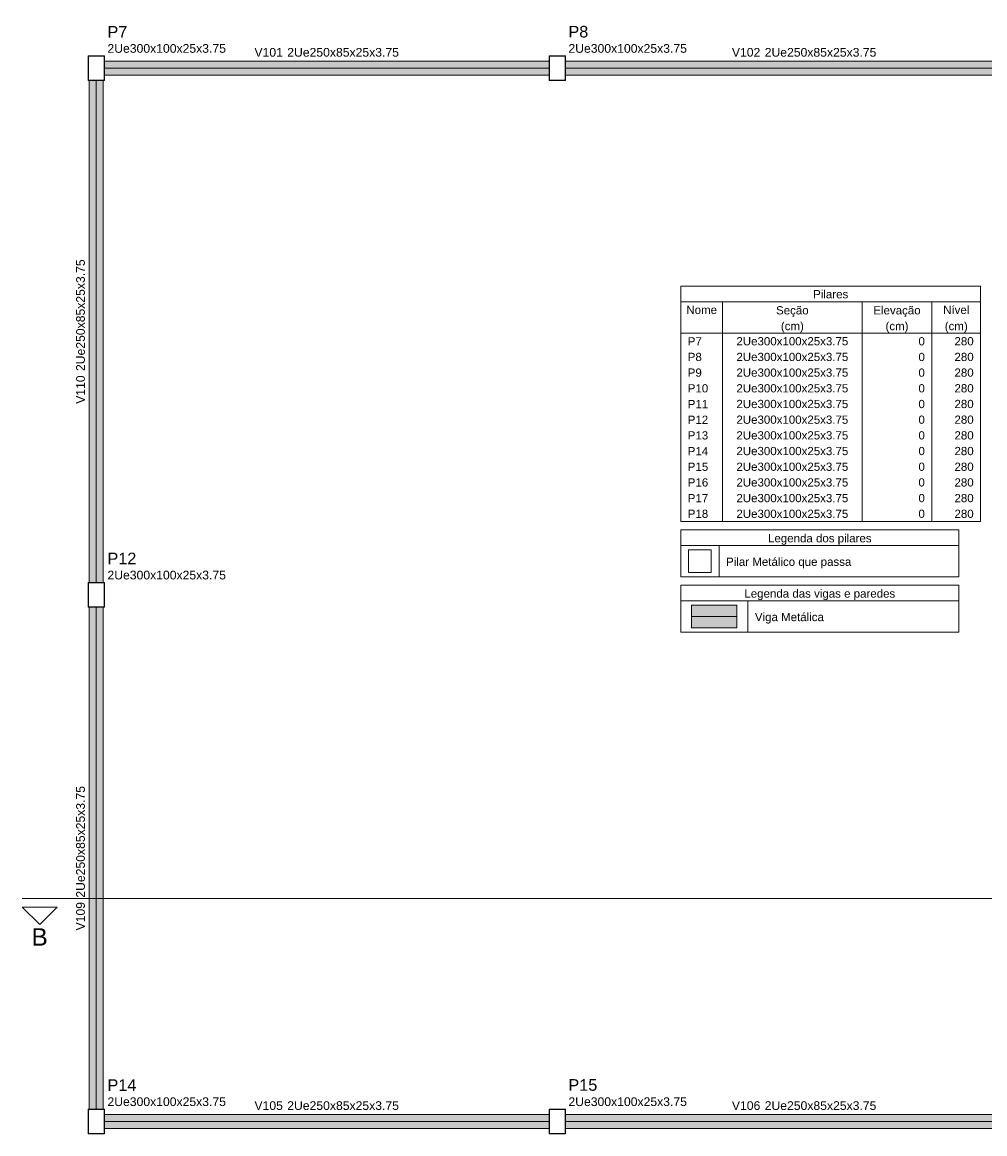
# Model space of a CAD drawing. Header units: millimetres. Extents: x 10789 to 19217, y 2620 to 5346.
# Tile 30 of 49: x 11228 to 11252, y 2842 to 2869. Entities that reach past the tile are written whole.
import ezdxf

# ---------------------------------------------------------------- set-up
doc = ezdxf.new("R2010")
doc.units = ezdxf.units.MM
doc.linetypes.add('DOT2', pattern=[3.175, 0, -3.175])
for name, color, linetype, lineweight in [('FO-Cortes', 7, 'Continuous', 5), ('FO-Eixos', 5, 'Continuous', 5), ('FO-Hachura viga genérica', 24, 'Continuous', 5), ('FO-Pilares genéricos', 30, 'Continuous', 5), ('FO-Textos das vigas', 7, 'Continuous', 5), ('FO-Textos dos pilares', 7, 'Continuous', 5), ('FO-Vigas genéricas', 1, 'Continuous', 20)]:
    doc.layers.add(name, color=color, linetype=linetype, lineweight=lineweight)
doc.styles.add('Arial', font='arial.ttf')

msp = doc.modelspace()

# ---------------------------------------------------------------- hatches: boundary and pattern name
at = {"layer": 'FO-Hachura viga genérica', "linetype": 'Continuous'}
for points in [[(11241.19578, 2868.40501), (11241.19578, 2868.40501), (11230.39578, 2868.40501), (11230.39578, 2868.06501), (11241.19578, 2868.06501), (11241.19578, 2868.40501)], [(11253.19578, 2868.40501), (11253.19578, 2868.40501), (11241.59578, 2868.40501), (11241.59578, 2868.06501), (11253.19578, 2868.06501), (11253.19578, 2868.40501)], [(11230.36578, 2867.93501), (11230.36578, 2867.93501), (11230.02578, 2867.93501), (11230.02578, 2855.73501), (11230.36578, 2855.73501), (11230.36578, 2867.93501)], [(11230.36578, 2855.13501), (11230.36578, 2855.13501), (11230.02578, 2855.13501), (11230.02578, 2842.93501), (11230.36578, 2842.93501), (11230.36578, 2855.13501)], [(11244.66053, 2854.63161), (11244.66053, 2855.18229), (11245.76189, 2855.18229), (11245.76189, 2854.63161), (11244.66053, 2854.63161)], [(11241.19578, 2842.80501), (11241.19578, 2842.80501), (11230.39578, 2842.80501), (11230.39578, 2842.46501), (11241.19578, 2842.46501), (11241.19578, 2842.80501)], [(11253.19578, 2842.80501), (11253.19578, 2842.80501), (11241.59578, 2842.80501), (11241.59578, 2842.46501), (11253.19578, 2842.46501), (11253.19578, 2842.80501)]]:
    msp.add_hatch(color=256, dxfattribs=at).paths.add_polyline_path(points)

# ---------------------------------------------------------------- linework, layer by layer
at = {"layer": 'FO-Cortes'}
msp.add_line((11228.39578, 2848.05488), (11278.39578, 2848.05488), dxfattribs=at)
at = {"layer": 'FO-Cortes', "linetype": 'Continuous'}
msp.add_lwpolyline([(11228.39578, 2847.84308), (11229.24298, 2847.84308), (11228.81938, 2847.41948), (11228.39578, 2847.84308)], close=True, dxfattribs=at)
at = {"layer": 'FO-Eixos'}
for p, q in [((11230.39578, 2868.23501), (11241.19578, 2868.23501)), ((11241.59578, 2868.23501), (11253.19578, 2868.23501)), ((11230.19578, 2855.73501), (11230.19578, 2867.93501)), ((11230.19578, 2842.93501), (11230.19578, 2855.13501)), ((11244.66053, 2854.90695), (11245.76189, 2854.90695)), ((11230.39578, 2842.63501), (11241.19578, 2842.63501)), ((11241.59578, 2842.63501), (11253.19578, 2842.63501))]:
    msp.add_line(p, q, dxfattribs=at)
at = {"layer": 'FO-Pilares genéricos'}
for points in [[(11230.38828, 2868.53501), (11230.38946, 2868.53492), (11230.3906, 2868.53465), (11230.39169, 2868.5342), (11230.39269, 2868.53358), (11230.39359, 2868.53282), (11230.39435, 2868.53192), (11230.39496, 2868.53092), (11230.39541, 2868.52983), (11230.39569, 2868.52869), (11230.39578, 2868.52751), (11230.39578, 2867.94251), (11230.39569, 2867.94134), (11230.39541, 2867.9402), (11230.39496, 2867.93911), (11230.39435, 2867.9381), (11230.39359, 2867.93721), (11230.39269, 2867.93645), (11230.39169, 2867.93583), (11230.3906, 2867.93538), (11230.38946, 2867.93511), (11230.38828, 2867.93501), (11230.00328, 2867.93501), (11230.00211, 2867.93511), (11230.00096, 2867.93538), (11229.99988, 2867.93583), (11229.99887, 2867.93645), (11229.99798, 2867.93721), (11229.99721, 2867.9381), (11229.9966, 2867.93911), (11229.99615, 2867.9402), (11229.99587, 2867.94134), (11229.99578, 2867.94251), (11229.99578, 2868.52751), (11229.99587, 2868.52869), (11229.99615, 2868.52983), (11229.9966, 2868.53092), (11229.99721, 2868.53192), (11229.99798, 2868.53282), (11229.99887, 2868.53358), (11229.99988, 2868.5342), (11230.00096, 2868.53465), (11230.00211, 2868.53492), (11230.00328, 2868.53501), (11230.38828, 2868.53501)], [(11230.38078, 2868.52751), (11230.38196, 2868.52742), (11230.3831, 2868.52715), (11230.38419, 2868.5267), (11230.38519, 2868.52608), (11230.38609, 2868.52532), (11230.38685, 2868.52442), (11230.38746, 2868.52342), (11230.38791, 2868.52233), (11230.38819, 2868.52119), (11230.38828, 2868.52001), (11230.38828, 2867.95001), (11230.38819, 2867.94884), (11230.38791, 2867.9477), (11230.38746, 2867.94661), (11230.38685, 2867.9456), (11230.38609, 2867.94471), (11230.38519, 2867.94395), (11230.38419, 2867.94333), (11230.3831, 2867.94288), (11230.38196, 2867.94261), (11230.38078, 2867.94251), (11230.01078, 2867.94251), (11230.00961, 2867.94261), (11230.00846, 2867.94288), (11230.00738, 2867.94333), (11230.00637, 2867.94395), (11230.00548, 2867.94471), (11230.00471, 2867.9456), (11230.0041, 2867.94661), (11230.00365, 2867.9477), (11230.00337, 2867.94884), (11230.00328, 2867.95001), (11230.00328, 2868.52001), (11230.00337, 2868.52119), (11230.00365, 2868.52233), (11230.0041, 2868.52342), (11230.00471, 2868.52442), (11230.00548, 2868.52532), (11230.00637, 2868.52608), (11230.00738, 2868.5267), (11230.00846, 2868.52715), (11230.00961, 2868.52742), (11230.01078, 2868.52751), (11230.38078, 2868.52751)], [(11241.58828, 2868.53501), (11241.58946, 2868.53492), (11241.5906, 2868.53465), (11241.59169, 2868.5342), (11241.59269, 2868.53358), (11241.59359, 2868.53282), (11241.59435, 2868.53192), (11241.59496, 2868.53092), (11241.59541, 2868.52983), (11241.59569, 2868.52869), (11241.59578, 2868.52751), (11241.59578, 2867.94251), (11241.59569, 2867.94134), (11241.59541, 2867.9402), (11241.59496, 2867.93911), (11241.59435, 2867.9381), (11241.59359, 2867.93721), (11241.59269, 2867.93645), (11241.59169, 2867.93583), (11241.5906, 2867.93538), (11241.58946, 2867.93511), (11241.58828, 2867.93501), (11241.20328, 2867.93501), (11241.20211, 2867.93511), (11241.20096, 2867.93538), (11241.19988, 2867.93583), (11241.19887, 2867.93645), (11241.19798, 2867.93721), (11241.19721, 2867.9381), (11241.1966, 2867.93911), (11241.19615, 2867.9402), (11241.19587, 2867.94134), (11241.19578, 2867.94251), (11241.19578, 2868.52751), (11241.19587, 2868.52869), (11241.19615, 2868.52983), (11241.1966, 2868.53092), (11241.19721, 2868.53192), (11241.19798, 2868.53282), (11241.19887, 2868.53358), (11241.19988, 2868.5342), (11241.20096, 2868.53465), (11241.20211, 2868.53492), (11241.20328, 2868.53501), (11241.58828, 2868.53501)], [(11241.58078, 2868.52751), (11241.58196, 2868.52742), (11241.5831, 2868.52715), (11241.58419, 2868.5267), (11241.58519, 2868.52608), (11241.58609, 2868.52532), (11241.58685, 2868.52442), (11241.58746, 2868.52342), (11241.58791, 2868.52233), (11241.58819, 2868.52119), (11241.58828, 2868.52001), (11241.58828, 2867.95001), (11241.58819, 2867.94884), (11241.58791, 2867.9477), (11241.58746, 2867.94661), (11241.58685, 2867.9456), (11241.58609, 2867.94471), (11241.58519, 2867.94395), (11241.58419, 2867.94333), (11241.5831, 2867.94288), (11241.58196, 2867.94261), (11241.58078, 2867.94251), (11241.21078, 2867.94251), (11241.20961, 2867.94261), (11241.20846, 2867.94288), (11241.20738, 2867.94333), (11241.20637, 2867.94395), (11241.20548, 2867.94471), (11241.20471, 2867.9456), (11241.2041, 2867.94661), (11241.20365, 2867.9477), (11241.20337, 2867.94884), (11241.20328, 2867.95001), (11241.20328, 2868.52001), (11241.20337, 2868.52119), (11241.20365, 2868.52233), (11241.2041, 2868.52342), (11241.20471, 2868.52442), (11241.20548, 2868.52532), (11241.20637, 2868.52608), (11241.20738, 2868.5267), (11241.20846, 2868.52715), (11241.20961, 2868.52742), (11241.21078, 2868.52751), (11241.58078, 2868.52751)], [(11244.5864, 2855.97533), (11244.5864, 2856.52601), (11245.13708, 2856.52601), (11245.13708, 2855.97533), (11244.5864, 2855.97533)], [(11230.38828, 2855.73501), (11230.38946, 2855.73492), (11230.3906, 2855.73465), (11230.39169, 2855.7342), (11230.39269, 2855.73358), (11230.39359, 2855.73282), (11230.39435, 2855.73192), (11230.39496, 2855.73092), (11230.39541, 2855.72983), (11230.39569, 2855.72869), (11230.39578, 2855.72751), (11230.39578, 2855.14251), (11230.39569, 2855.14134), (11230.39541, 2855.1402), (11230.39496, 2855.13911), (11230.39435, 2855.1381), (11230.39359, 2855.13721), (11230.39269, 2855.13645), (11230.39169, 2855.13583), (11230.3906, 2855.13538), (11230.38946, 2855.13511), (11230.38828, 2855.13501), (11230.00328, 2855.13501), (11230.00211, 2855.13511), (11230.00096, 2855.13538), (11229.99988, 2855.13583), (11229.99887, 2855.13645), (11229.99798, 2855.13721), (11229.99721, 2855.1381), (11229.9966, 2855.13911), (11229.99615, 2855.1402), (11229.99587, 2855.14134), (11229.99578, 2855.14251), (11229.99578, 2855.72751), (11229.99587, 2855.72869), (11229.99615, 2855.72983), (11229.9966, 2855.73092), (11229.99721, 2855.73192), (11229.99798, 2855.73282), (11229.99887, 2855.73358), (11229.99988, 2855.7342), (11230.00096, 2855.73465), (11230.00211, 2855.73492), (11230.00328, 2855.73501), (11230.38828, 2855.73501)], [(11230.38078, 2855.72751), (11230.38196, 2855.72742), (11230.3831, 2855.72715), (11230.38419, 2855.7267), (11230.38519, 2855.72608), (11230.38609, 2855.72532), (11230.38685, 2855.72442), (11230.38746, 2855.72342), (11230.38791, 2855.72233), (11230.38819, 2855.72119), (11230.38828, 2855.72001), (11230.38828, 2855.15001), (11230.38819, 2855.14884), (11230.38791, 2855.1477), (11230.38746, 2855.14661), (11230.38685, 2855.1456), (11230.38609, 2855.14471), (11230.38519, 2855.14395), (11230.38419, 2855.14333), (11230.3831, 2855.14288), (11230.38196, 2855.14261), (11230.38078, 2855.14251), (11230.01078, 2855.14251), (11230.00961, 2855.14261), (11230.00846, 2855.14288), (11230.00738, 2855.14333), (11230.00637, 2855.14395), (11230.00548, 2855.14471), (11230.00471, 2855.1456), (11230.0041, 2855.14661), (11230.00365, 2855.1477), (11230.00337, 2855.14884), (11230.00328, 2855.15001), (11230.00328, 2855.72001), (11230.00337, 2855.72119), (11230.00365, 2855.72233), (11230.0041, 2855.72342), (11230.00471, 2855.72442), (11230.00548, 2855.72532), (11230.00637, 2855.72608), (11230.00738, 2855.7267), (11230.00846, 2855.72715), (11230.00961, 2855.72742), (11230.01078, 2855.72751), (11230.38078, 2855.72751)], [(11230.38828, 2842.93501), (11230.38946, 2842.93492), (11230.3906, 2842.93465), (11230.39169, 2842.9342), (11230.39269, 2842.93358), (11230.39359, 2842.93282), (11230.39435, 2842.93192), (11230.39496, 2842.93092), (11230.39541, 2842.92983), (11230.39569, 2842.92869), (11230.39578, 2842.92751), (11230.39578, 2842.34251), (11230.39569, 2842.34134), (11230.39541, 2842.3402), (11230.39496, 2842.33911), (11230.39435, 2842.3381), (11230.39359, 2842.33721), (11230.39269, 2842.33645), (11230.39169, 2842.33583), (11230.3906, 2842.33538), (11230.38946, 2842.33511), (11230.38828, 2842.33501), (11230.00328, 2842.33501), (11230.00211, 2842.33511), (11230.00096, 2842.33538), (11229.99988, 2842.33583), (11229.99887, 2842.33645), (11229.99798, 2842.33721), (11229.99721, 2842.3381), (11229.9966, 2842.33911), (11229.99615, 2842.3402), (11229.99587, 2842.34134), (11229.99578, 2842.34251), (11229.99578, 2842.92751), (11229.99587, 2842.92869), (11229.99615, 2842.92983), (11229.9966, 2842.93092), (11229.99721, 2842.93192), (11229.99798, 2842.93282), (11229.99887, 2842.93358), (11229.99988, 2842.9342), (11230.00096, 2842.93465), (11230.00211, 2842.93492), (11230.00328, 2842.93501), (11230.38828, 2842.93501)], [(11230.38078, 2842.92751), (11230.38196, 2842.92742), (11230.3831, 2842.92715), (11230.38419, 2842.9267), (11230.38519, 2842.92608), (11230.38609, 2842.92532), (11230.38685, 2842.92442), (11230.38746, 2842.92342), (11230.38791, 2842.92233), (11230.38819, 2842.92119), (11230.38828, 2842.92001), (11230.38828, 2842.35001), (11230.38819, 2842.34884), (11230.38791, 2842.3477), (11230.38746, 2842.34661), (11230.38685, 2842.3456), (11230.38609, 2842.34471), (11230.38519, 2842.34395), (11230.38419, 2842.34333), (11230.3831, 2842.34288), (11230.38196, 2842.34261), (11230.38078, 2842.34251), (11230.01078, 2842.34251), (11230.00961, 2842.34261), (11230.00846, 2842.34288), (11230.00738, 2842.34333), (11230.00637, 2842.34395), (11230.00548, 2842.34471), (11230.00471, 2842.3456), (11230.0041, 2842.34661), (11230.00365, 2842.3477), (11230.00337, 2842.34884), (11230.00328, 2842.35001), (11230.00328, 2842.92001), (11230.00337, 2842.92119), (11230.00365, 2842.92233), (11230.0041, 2842.92342), (11230.00471, 2842.92442), (11230.00548, 2842.92532), (11230.00637, 2842.92608), (11230.00738, 2842.9267), (11230.00846, 2842.92715), (11230.00961, 2842.92742), (11230.01078, 2842.92751), (11230.38078, 2842.92751)], [(11241.58828, 2842.93501), (11241.58946, 2842.93492), (11241.5906, 2842.93465), (11241.59169, 2842.9342), (11241.59269, 2842.93358), (11241.59359, 2842.93282), (11241.59435, 2842.93192), (11241.59496, 2842.93092), (11241.59541, 2842.92983), (11241.59569, 2842.92869), (11241.59578, 2842.92751), (11241.59578, 2842.34251), (11241.59569, 2842.34134), (11241.59541, 2842.3402), (11241.59496, 2842.33911), (11241.59435, 2842.3381), (11241.59359, 2842.33721), (11241.59269, 2842.33645), (11241.59169, 2842.33583), (11241.5906, 2842.33538), (11241.58946, 2842.33511), (11241.58828, 2842.33501), (11241.20328, 2842.33501), (11241.20211, 2842.33511), (11241.20096, 2842.33538), (11241.19988, 2842.33583), (11241.19887, 2842.33645), (11241.19798, 2842.33721), (11241.19721, 2842.3381), (11241.1966, 2842.33911), (11241.19615, 2842.3402), (11241.19587, 2842.34134), (11241.19578, 2842.34251), (11241.19578, 2842.92751), (11241.19587, 2842.92869), (11241.19615, 2842.92983), (11241.1966, 2842.93092), (11241.19721, 2842.93192), (11241.19798, 2842.93282), (11241.19887, 2842.93358), (11241.19988, 2842.9342), (11241.20096, 2842.93465), (11241.20211, 2842.93492), (11241.20328, 2842.93501), (11241.58828, 2842.93501)], [(11241.58078, 2842.92751), (11241.58196, 2842.92742), (11241.5831, 2842.92715), (11241.58419, 2842.9267), (11241.58519, 2842.92608), (11241.58609, 2842.92532), (11241.58685, 2842.92442), (11241.58746, 2842.92342), (11241.58791, 2842.92233), (11241.58819, 2842.92119), (11241.58828, 2842.92001), (11241.58828, 2842.35001), (11241.58819, 2842.34884), (11241.58791, 2842.3477), (11241.58746, 2842.34661), (11241.58685, 2842.3456), (11241.58609, 2842.34471), (11241.58519, 2842.34395), (11241.58419, 2842.34333), (11241.5831, 2842.34288), (11241.58196, 2842.34261), (11241.58078, 2842.34251), (11241.21078, 2842.34251), (11241.20961, 2842.34261), (11241.20846, 2842.34288), (11241.20738, 2842.34333), (11241.20637, 2842.34395), (11241.20548, 2842.34471), (11241.20471, 2842.3456), (11241.2041, 2842.34661), (11241.20365, 2842.3477), (11241.20337, 2842.34884), (11241.20328, 2842.35001), (11241.20328, 2842.92001), (11241.20337, 2842.92119), (11241.20365, 2842.92233), (11241.2041, 2842.92342), (11241.20471, 2842.92442), (11241.20548, 2842.92532), (11241.20637, 2842.92608), (11241.20738, 2842.9267), (11241.20846, 2842.92715), (11241.20961, 2842.92742), (11241.21078, 2842.92751), (11241.58078, 2842.92751)]]:
    msp.add_lwpolyline(points, close=True, dxfattribs=at)
at = {"layer": 'FO-Pilares genéricos', "linetype": 'DOT2', "ltscale": 0.05}
for points in [[(11229.99578, 2867.93501), (11230.19578, 2867.93501), (11230.39578, 2867.93501), (11230.39578, 2868.23501), (11230.39578, 2868.53501), (11230.19578, 2868.53501), (11229.99578, 2868.53501), (11229.99578, 2868.23501), (11229.99578, 2867.93501)], [(11229.99578, 2867.93501), (11230.19578, 2867.93501), (11230.39578, 2867.93501), (11230.39578, 2868.23501), (11230.39578, 2868.53501), (11230.19578, 2868.53501), (11229.99578, 2868.53501), (11229.99578, 2868.23501), (11229.99578, 2867.93501)], [(11241.19578, 2867.93501), (11241.39578, 2867.93501), (11241.59578, 2867.93501), (11241.59578, 2868.23501), (11241.59578, 2868.53501), (11241.39578, 2868.53501), (11241.19578, 2868.53501), (11241.19578, 2868.23501), (11241.19578, 2867.93501)], [(11241.19578, 2867.93501), (11241.39578, 2867.93501), (11241.59578, 2867.93501), (11241.59578, 2868.23501), (11241.59578, 2868.53501), (11241.39578, 2868.53501), (11241.19578, 2868.53501), (11241.19578, 2868.23501), (11241.19578, 2867.93501)], [(11229.99578, 2855.13501), (11230.19578, 2855.13501), (11230.39578, 2855.13501), (11230.39578, 2855.43501), (11230.39578, 2855.73501), (11230.19578, 2855.73501), (11229.99578, 2855.73501), (11229.99578, 2855.43501), (11229.99578, 2855.13501)], [(11229.99578, 2855.13501), (11230.19578, 2855.13501), (11230.39578, 2855.13501), (11230.39578, 2855.43501), (11230.39578, 2855.73501), (11230.19578, 2855.73501), (11229.99578, 2855.73501), (11229.99578, 2855.43501), (11229.99578, 2855.13501)], [(11229.99578, 2842.33501), (11230.19578, 2842.33501), (11230.39578, 2842.33501), (11230.39578, 2842.63501), (11230.39578, 2842.93501), (11230.19578, 2842.93501), (11229.99578, 2842.93501), (11229.99578, 2842.63501), (11229.99578, 2842.33501)], [(11229.99578, 2842.33501), (11230.19578, 2842.33501), (11230.39578, 2842.33501), (11230.39578, 2842.63501), (11230.39578, 2842.93501), (11230.19578, 2842.93501), (11229.99578, 2842.93501), (11229.99578, 2842.63501), (11229.99578, 2842.33501)], [(11241.19578, 2842.33501), (11241.39578, 2842.33501), (11241.59578, 2842.33501), (11241.59578, 2842.63501), (11241.59578, 2842.93501), (11241.39578, 2842.93501), (11241.19578, 2842.93501), (11241.19578, 2842.63501), (11241.19578, 2842.33501)], [(11241.19578, 2842.33501), (11241.39578, 2842.33501), (11241.59578, 2842.33501), (11241.59578, 2842.63501), (11241.59578, 2842.93501), (11241.39578, 2842.93501), (11241.19578, 2842.93501), (11241.19578, 2842.63501), (11241.19578, 2842.33501)]]:
    msp.add_lwpolyline(points, close=True, dxfattribs=at)
at = {"layer": 'FO-Textos das vigas'}
for p, q in [((11244.39578, 2857.01641), (11251.1522, 2857.01641)), ((11244.39578, 2857.01641), (11244.39578, 2855.87269)), ((11251.1522, 2857.01641), (11251.1522, 2855.87269)), ((11244.39578, 2856.63517), (11251.1522, 2856.63517)), ((11245.3277, 2856.63517), (11245.3277, 2855.87269)), ((11244.39578, 2855.87269), (11251.1522, 2855.87269)), ((11244.39578, 2855.67269), (11251.1522, 2855.67269)), ((11244.39578, 2855.67269), (11244.39578, 2854.52897)), ((11251.1522, 2855.67269), (11251.1522, 2854.52897)), ((11244.39578, 2855.29145), (11251.1522, 2855.29145)), ((11246.02664, 2855.29145), (11246.02664, 2854.52897)), ((11244.39578, 2854.52897), (11251.1522, 2854.52897))]:
    msp.add_line(p, q, dxfattribs=at)
at = {"layer": 'FO-Textos dos pilares'}
for p, q in [((11244.39578, 2862.93501), (11251.6817, 2862.93501)), ((11244.39578, 2862.93501), (11244.39578, 2857.21641)), ((11251.6817, 2862.93501), (11251.6817, 2857.21641)), ((11244.39578, 2862.55377), (11251.6817, 2862.55377)), ((11245.41242, 2862.55377), (11245.41242, 2857.21641)), ((11248.80122, 2862.55377), (11248.80122, 2857.21641)), ((11250.49562, 2862.55377), (11250.49562, 2857.21641)), ((11244.39578, 2861.79129), (11251.6817, 2861.79129)), ((11244.39578, 2857.21641), (11251.6817, 2857.21641))]:
    msp.add_line(p, q, dxfattribs=at)
at = {"layer": 'FO-Vigas genéricas'}
for p, q in [((11230.39578, 2868.40501), (11241.19578, 2868.40501)), ((11241.59578, 2868.40501), (11253.19578, 2868.40501)), ((11230.39578, 2868.06501), (11241.19578, 2868.06501)), ((11241.59578, 2868.06501), (11253.19578, 2868.06501)), ((11230.02578, 2855.73501), (11230.02578, 2867.93501)), ((11230.36578, 2855.73501), (11230.36578, 2867.93501)), ((11230.02578, 2842.93501), (11230.02578, 2855.13501)), ((11230.36578, 2842.93501), (11230.36578, 2855.13501)), ((11230.39578, 2842.80501), (11241.19578, 2842.80501)), ((11241.59578, 2842.80501), (11253.19578, 2842.80501)), ((11230.39578, 2842.46501), (11241.19578, 2842.46501)), ((11241.59578, 2842.46501), (11253.19578, 2842.46501))]:
    msp.add_line(p, q, dxfattribs=at)
msp.add_lwpolyline([(11244.66053, 2854.63161), (11244.66053, 2855.18229), (11245.76189, 2855.18229), (11245.76189, 2854.63161), (11244.66053, 2854.63161)], close=True, dxfattribs=at)

# ---------------------------------------------------------------- texts
at = {"layer": 'FO-Cortes', "linetype": 'DOT2', "ltscale": 0.05, "insert": (11228.81938, 2846.90768), "char_height": 0.4236, "width": 0.7958533, "attachment_point": 8, "line_spacing_factor": 0.798, "style": 'Arial'}
msp.add_mtext('B', dxfattribs=at)
at = {"layer": 'FO-Textos das vigas', "char_height": 0.2118, "line_spacing_factor": 0.798, "style": 'Arial'}
for s, insert, width, attachment_point in [('V101', (11234.72857, 2868.51091), 1.3865887, 9), ('2Ue250x85x25x3.75', (11234.83447, 2868.51091), 5.4305646, 7), ('V102', (11246.32857, 2868.51091), 1.3865887, 9), ('2Ue250x85x25x3.75', (11246.43447, 2868.51091), 5.4305646, 7), ('V105', (11234.72857, 2842.91091), 1.3865887, 9), ('2Ue250x85x25x3.75', (11234.83447, 2842.91091), 5.4305646, 7), ('V106', (11246.32857, 2842.91091), 1.3865887, 9), ('2Ue250x85x25x3.75', (11246.43447, 2842.91091), 5.4305646, 7)]:
    msp.add_mtext(s, dxfattribs=dict(at, insert=insert, width=width, attachment_point=attachment_point))
at = {"layer": 'FO-Textos das vigas', "char_height": 0.2118, "rotation": 90, "line_spacing_factor": 0.798, "style": 'Arial'}
for s, insert, width, attachment_point in [('2Ue250x85x25x3.75', (11229.91988, 2860.8737), 5.4305646, 7), ('V110', (11229.91988, 2860.7678), 1.3865887, 9), ('2Ue250x85x25x3.75', (11229.91988, 2848.0737), 5.4305646, 7), ('V109', (11229.91988, 2847.9678), 1.3865887, 9)]:
    msp.add_mtext(s, dxfattribs=dict(at, insert=insert, width=width, attachment_point=attachment_point))
at = {"layer": 'FO-Textos das vigas', "linetype": 'Continuous', "char_height": 0.2, "line_spacing_factor": 0.798, "style": 'Arial'}
for s, insert, width, attachment_point in [('Legenda dos pilares', (11247.77389, 2856.64985), 5.3263534, 8), ('Pilar Metálico que passa', (11245.49689, 2856.07785), 6.5109482, 7), ('Legenda das vigas e paredes', (11247.77399, 2855.30613), 7.758952, 8), ('Viga Metálica', (11246.19647, 2854.73413), 3.6171934, 7)]:
    msp.add_mtext(s, dxfattribs=dict(at, insert=insert, width=width, attachment_point=attachment_point))
at = {"layer": 'FO-Textos dos pilares', "attachment_point": 7, "line_spacing_factor": 0.798, "style": 'Arial'}
for s, insert, char_height, width in [('P7', (11230.46638, 2868.97626), 0.2824, 0.9687788), ('P8', (11241.66638, 2868.97626), 0.2824, 0.9687788), ('2Ue300x100x25x3.75', (11230.46638, 2868.60561), 0.2118, 5.760567), ('2Ue300x100x25x3.75', (11241.66638, 2868.60561), 0.2118, 5.760567), ('P12', (11230.46638, 2856.17626), 0.2824, 1.4087819), ('2Ue300x100x25x3.75', (11230.46638, 2855.80561), 0.2118, 5.760567), ('P14', (11230.46638, 2843.37626), 0.2824, 1.4087819), ('P15', (11241.66638, 2843.37626), 0.2824, 1.4087819), ('2Ue300x100x25x3.75', (11230.46638, 2843.00561), 0.2118, 5.760567), ('2Ue300x100x25x3.75', (11241.66638, 2843.00561), 0.2118, 5.760567)]:
    msp.add_mtext(s, dxfattribs=dict(at, insert=insert, char_height=char_height, width=width))
at = {"layer": 'FO-Textos dos pilares', "linetype": 'Continuous', "char_height": 0.2, "line_spacing_factor": 0.798, "style": 'Arial'}
for s, insert, width, attachment_point in [('Pilares', (11248.03874, 2862.63849), 1.8100378, 8), ('Nome', (11244.9041, 2862.25725), 1.5765775, 8), ('Seção', (11247.10689, 2862.18785), 1.6774554, 8), ('Elevação', (11249.64889, 2862.18785), 2.4354808, 8), ('Nível', (11251.08866, 2862.25725), 1.3488817, 8), ('(cm)', (11247.10689, 2861.80585), 1.1817126, 8), ('(cm)', (11249.64889, 2861.80585), 1.1817126, 8), ('(cm)', (11251.08889, 2861.80585), 1.1817126, 8), ('P7', (11244.56522, 2861.49477), 0.7234387, 7), ('2Ue300x100x25x3.75', (11247.10682, 2861.49477), 5.7356294, 8), ('0', (11250.32618, 2861.49477), 0.3285737, 9), ('280', (11251.51226, 2861.49477), 0.9857212, 9), ('P8', (11244.56522, 2861.11353), 0.7234387, 7), ('2Ue300x100x25x3.75', (11247.10682, 2861.11353), 5.7356294, 8), ('0', (11250.32618, 2861.11353), 0.3285737, 9), ('280', (11251.51226, 2861.11353), 0.9857212, 9), ('P9', (11244.56522, 2860.73229), 0.7234387, 7), ('2Ue300x100x25x3.75', (11247.10682, 2860.73229), 5.7356294, 8), ('0', (11250.32618, 2860.73229), 0.3285737, 9), ('280', (11251.51226, 2860.73229), 0.9857212, 9), ('P10', (11244.56522, 2860.35105), 1.0520124, 7), ('2Ue300x100x25x3.75', (11247.10682, 2860.35105), 5.7356294, 8), ('0', (11250.32618, 2860.35105), 0.3285737, 9), ('280', (11251.51226, 2860.35105), 0.9857212, 9), ('P11', (11244.56522, 2859.96981), 1.0520124, 7), ('2Ue300x100x25x3.75', (11247.10682, 2859.96981), 5.7356294, 8), ('0', (11250.32618, 2859.96981), 0.3285737, 9), ('280', (11251.51226, 2859.96981), 0.9857212, 9), ('P12', (11244.56522, 2859.58857), 1.0520124, 7), ('2Ue300x100x25x3.75', (11247.10682, 2859.58857), 5.7356294, 8), ('0', (11250.32618, 2859.58857), 0.3285737, 9), ('280', (11251.51226, 2859.58857), 0.9857212, 9), ('P13', (11244.56522, 2859.20733), 1.0520124, 7), ('2Ue300x100x25x3.75', (11247.10682, 2859.20733), 5.7356294, 8), ('0', (11250.32618, 2859.20733), 0.3285737, 9), ('280', (11251.51226, 2859.20733), 0.9857212, 9), ('P14', (11244.56522, 2858.82609), 1.0520124, 7), ('2Ue300x100x25x3.75', (11247.10682, 2858.82609), 5.7356294, 8), ('0', (11250.32618, 2858.82609), 0.3285737, 9), ('280', (11251.51226, 2858.82609), 0.9857212, 9), ('P15', (11244.56522, 2858.44485), 1.0520124, 7), ('2Ue300x100x25x3.75', (11247.10682, 2858.44485), 5.7356294, 8), ('0', (11250.32618, 2858.44485), 0.3285737, 9), ('280', (11251.51226, 2858.44485), 0.9857212, 9), ('P16', (11244.56522, 2858.06361), 1.0520124, 7), ('2Ue300x100x25x3.75', (11247.10682, 2858.06361), 5.7356294, 8), ('0', (11250.32618, 2858.06361), 0.3285737, 9), ('280', (11251.51226, 2858.06361), 0.9857212, 9), ('P17', (11244.56522, 2857.68237), 1.0520124, 7), ('2Ue300x100x25x3.75', (11247.10682, 2857.68237), 5.7356294, 8), ('0', (11250.32618, 2857.68237), 0.3285737, 9), ('280', (11251.51226, 2857.68237), 0.9857212, 9), ('P18', (11244.56522, 2857.30113), 1.0520124, 7), ('2Ue300x100x25x3.75', (11247.10682, 2857.30113), 5.7356294, 8), ('0', (11250.32618, 2857.30113), 0.3285737, 9), ('280', (11251.51226, 2857.30113), 0.9857212, 9)]:
    msp.add_mtext(s, dxfattribs=dict(at, insert=insert, width=width, attachment_point=attachment_point))

doc.saveas('drawing.dxf')
